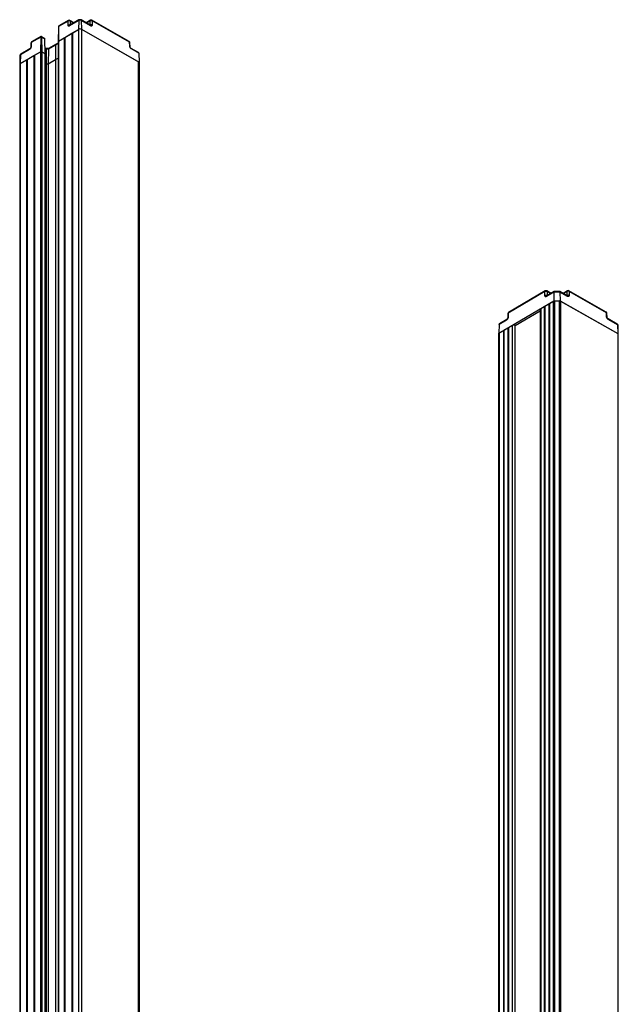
# Model space of a CAD drawing. Header units: millimetres. Extents: x 287 to 495, y 334 to 677.
# Tile 4 of 7: x 453 to 494, y 412 to 480. Entities that reach past the tile are written whole.
import ezdxf

# ---------------------------------------------------------------- set-up
doc = ezdxf.new("R2010")
doc.units = ezdxf.units.MM

msp = doc.modelspace()

# ---------------------------------------------------------------- linework, layer by layer
at = {"color": 7, "linetype": 'Continuous', "lineweight": 25}
for p, q in [((455.8477, 479.6435), (455.2013, 479.2637)), ((456.5626, 479.6301), (455.9372, 479.2627)), ((456.2448, 479.4757), (455.9477, 479.6442)), ((456.5833, 479.6745), (455.9578, 479.3071)), ((455.9685, 479.5998), (455.9684, 479.3248)), ((456.5626, 479.6301), (456.5534, 479.0297)), ((457.358, 479.3144), (456.7215, 479.6754)), ((456.7423, 479.631), (456.7513, 479.0307)), ((457.3787, 479.27), (456.7423, 479.631)), ((457.3702, 479.6511), (457.0726, 479.4763)), ((457.3495, 479.3318), (457.3496, 479.6068)), ((460.0404, 478.1938), (457.4702, 479.6519)), ((457.491, 479.6075), (457.4909, 479.3325)), ((460.0611, 478.1494), (457.491, 479.6075)), ((455.17, 479.205), (455.1484, 478.1906)), ((455.181, 479.2196), (455.1656, 478.2144)), ((455.1656, 478.2144), (456.5534, 479.0297)), ((455.8271, 479.5991), (455.181, 479.2196)), ((455.827, 479.3241), (455.8271, 479.5991)), ((456.1328, 478.7826), (456.5534, 479.0297)), ((456.5534, 479.0297), (456.5534, 358.1817)), ((456.7513, 479.0307), (460.717, 476.781)), ((456.7513, 479.0307), (456.7513, 358.1826)), ((456.7513, 479.0307), (460.6875, 476.7977)), ((453.9474, 478.4949), (453.3014, 478.1154)), ((453.9685, 478.5395), (453.322, 478.1597)), ((453.9474, 478.4949), (453.932, 477.4897)), ((454.1953, 478.418), (453.9805, 478.5398)), ((454.0016, 478.4952), (454.0168, 477.4902)), ((454.2156, 478.3738), (454.0016, 478.4952)), ((454.2156, 478.3738), (454.2308, 477.3688)), ((454.2487, 477.3445), (454.227, 478.359)), ((455.1656, 478.2144), (455.5721, 478.4532)), ((455.5721, 478.4532), (455.5721, 357.6052)), ((455.5721, 478.4532), (455.6141, 478.4454)), ((455.6141, 478.4779), (456.0908, 478.7579)), ((455.6141, 478.4779), (455.6141, 357.6299)), ((456.0908, 478.7579), (456.0908, 357.9099)), ((456.0908, 478.7579), (456.1328, 478.7501)), ((456.1328, 478.7826), (456.1328, 357.9346)), ((453.1788, 477.6423), (452.5534, 477.2749)), ((453.1995, 477.6867), (452.5741, 477.3192)), ((453.2727, 478.0765), (453.2643, 477.7966)), ((453.3014, 478.1154), (453.2929, 477.8354)), ((454.3058, 477.7078), (454.2402, 477.745)), ((454.4917, 477.7102), (454.3031, 477.7093)), ((454.4768, 477.6693), (454.3175, 477.6685)), ((454.3175, 477.6685), (454.3262, 476.6671)), ((454.4768, 477.6693), (454.4677, 476.6678)), ((454.9586, 477.9523), (454.4768, 477.6693)), ((454.9583, 477.9843), (454.4888, 477.7085)), ((454.9586, 477.9523), (454.9583, 476.9561)), ((454.9728, 477.9442), (454.9586, 477.9523)), ((454.9739, 477.9762), (454.9597, 477.9843)), ((455.1484, 478.0795), (454.9725, 477.9762)), ((454.9728, 477.9442), (454.9726, 476.948)), ((455.1484, 478.1901), (455.1484, 357.3503)), ((455.1656, 478.2144), (455.1656, 357.3664)), ((460.0696, 477.8696), (460.0611, 478.1494)), ((460.0995, 477.83), (460.091, 478.1099)), ((460.6744, 477.4329), (460.1649, 477.722)), ((460.7041, 477.3835), (460.1856, 477.6776)), ((452.517, 477.2244), (452.504, 476.6188)), ((452.5442, 476.6745), (453.932, 477.4897)), ((452.5534, 477.2749), (452.5442, 476.6745)), ((452.5442, 476.6745), (452.9647, 476.9215)), ((452.9647, 476.9215), (452.9647, 356.0897)), ((452.9647, 476.9215), (453.0068, 476.9137)), ((453.0068, 476.9462), (453.4834, 477.2262)), ((453.0068, 476.9462), (453.0068, 356.114)), ((453.4834, 477.2262), (453.4834, 356.3891)), ((453.4834, 477.2262), (453.5254, 477.2184)), ((453.5254, 477.2509), (453.932, 477.4897)), ((453.5254, 477.2509), (453.5254, 356.4134)), ((454.0168, 477.4902), (454.2308, 477.3688)), ((454.2487, 356.8309), (454.2487, 477.3441)), ((454.4677, 476.6678), (454.9583, 476.9561)), ((454.9583, 476.9561), (454.9726, 476.948)), ((454.9583, 476.9561), (454.9583, 357.2406)), ((454.9726, 476.948), (455.1484, 477.0512)), ((454.9726, 476.948), (454.9726, 357.2488)), ((460.7041, 477.3835), (460.717, 476.781)), ((452.504, 476.6178), (452.504, 355.7698)), ((452.5442, 476.6745), (452.5442, 355.8264)), ((454.2487, 476.7111), (454.3262, 476.6671)), ((454.3262, 476.6671), (454.4677, 476.6678)), ((454.3262, 476.6671), (454.3262, 356.8757)), ((454.4677, 476.6678), (454.4677, 356.9573)), ((460.6875, 355.9497), (460.6875, 476.7977)), ((460.717, 476.781), (460.7207, 476.5361)), ((460.7174, 476.7571), (460.7204, 476.56)), ((460.7204, 355.9119), (460.7204, 476.56)), ((460.7207, 476.5361), (460.7204, 476.5358)), ((488.6366, 460.9863), (486.1109, 459.5026)), ((488.6573, 461.0306), (486.1316, 459.5469)), ((488.6365, 460.7113), (488.6366, 460.9863)), ((489.2562, 460.9492), (488.7467, 460.6499)), ((489.0544, 460.8628), (488.7572, 461.0314)), ((489.2682, 460.9885), (488.7674, 460.6942)), ((488.778, 460.987), (488.7779, 460.712)), ((489.2562, 460.9492), (489.2507, 460.351)), ((489.6697, 460.9513), (489.2562, 460.9492)), ((489.6524, 460.9921), (489.2743, 460.9902)), ((490.1675, 460.7015), (489.658, 460.9906)), ((489.6697, 460.9513), (489.675, 460.3531)), ((490.1882, 460.6572), (489.6697, 460.9513)), ((490.1798, 461.0383), (489.8821, 460.8635)), ((490.159, 460.719), (490.1591, 460.994)), ((492.8499, 459.581), (490.2797, 461.0391)), ((490.3005, 460.9947), (490.3004, 460.7197)), ((492.8707, 459.5366), (490.3005, 460.9947)), ((485.4658, 458.1275), (489.2507, 460.351)), ((488.3466, 459.8198), (488.5919, 459.964)), ((488.5919, 459.964), (488.5919, 339.1288)), ((488.5919, 459.964), (488.6339, 459.9561)), ((488.6339, 459.9887), (488.9003, 460.1451)), ((488.6339, 459.9887), (488.6339, 339.1539)), ((488.9003, 460.1451), (488.9003, 339.3131)), ((488.9003, 460.1451), (488.9423, 460.1373)), ((488.9423, 460.1698), (489.2217, 460.3339)), ((488.9423, 460.1698), (488.9423, 339.3383)), ((489.2507, 460.351), (489.675, 460.3531)), ((489.2922, 460.3512), (489.6336, 460.3529)), ((489.675, 460.3531), (493.6407, 458.1034)), ((489.7045, 460.3364), (489.7045, 339.4883)), ((489.7045, 460.3364), (493.6407, 458.1034)), ((486.0823, 459.4637), (486.0738, 459.1838)), ((486.1109, 459.5026), (486.1024, 459.2226)), ((488.3064, 459.6315), (486.5868, 458.6213)), ((488.3064, 459.7632), (488.3064, 338.9581)), ((492.8791, 459.2568), (492.8707, 459.5366)), ((492.909, 459.2172), (492.9005, 459.4971)), ((485.4788, 458.7302), (485.4658, 458.1275)), ((485.9883, 459.0295), (485.4788, 458.7302)), ((486.009, 459.0738), (485.5081, 458.7796)), ((486.1247, 458.5146), (486.37, 458.6587)), ((486.37, 458.6587), (486.37, 337.8107)), ((486.568, 458.6597), (486.5694, 458.6589)), ((486.5868, 337.9301), (486.5868, 458.635)), ((493.6108, 458.7481), (492.9744, 459.1092)), ((493.6316, 458.7038), (492.9951, 459.0648)), ((493.6316, 458.7038), (493.6407, 458.1034)), ((493.6825, 458.0468), (493.6696, 458.6523)), ((485.4662, 458.1036), (485.4658, 458.1275)), ((485.4662, 337.2602), (485.4662, 458.1036)), ((485.4949, 458.1446), (485.7742, 458.3087)), ((485.4949, 458.1446), (485.4949, 337.2966)), ((485.7742, 458.3087), (485.7742, 337.4607)), ((485.7742, 458.3087), (485.8163, 458.3009)), ((485.8163, 458.3334), (486.0826, 458.4899)), ((485.8163, 458.3334), (485.8163, 337.4854)), ((486.0826, 458.4899), (486.0826, 337.6418)), ((486.0826, 458.4899), (486.1247, 458.482)), ((486.1247, 458.5146), (486.1247, 337.6666)), ((493.6407, 458.1034), (493.6407, 337.2554)), ((493.6825, 337.1977), (493.6825, 458.0458))]:
    msp.add_line(p, q, dxfattribs=at)
at = {"color": 8, "linetype": 'Continuous', "lineweight": 25}
for p, q in [((456.2166, 479.4591), (455.9685, 479.5998)), ((457.3496, 479.6068), (457.1005, 479.4604)), ((455.9684, 479.3248), (455.9784, 479.3191)), ((457.3386, 479.3254), (457.3495, 479.3318)), ((454.3175, 477.6685), (454.2409, 477.712)), ((455.1484, 478.0473), (454.9728, 477.9442)), ((453.932, 477.4897), (453.932, 356.6481)), ((454.0168, 477.4902), (454.0168, 356.697)), ((454.2308, 477.3688), (454.2308, 356.8206)), ((460.7174, 476.7571), (460.7174, 355.9136)), ((488.7779, 460.712), (488.7879, 460.7063)), ((489.0261, 460.8463), (488.778, 460.987)), ((490.1591, 460.994), (489.91, 460.8476)), ((490.1481, 460.7125), (490.159, 460.719)), ((489.2217, 339.5053), (489.2217, 460.3339)), ((489.2922, 460.3512), (489.2922, 339.5474)), ((489.6336, 339.5094), (489.6336, 460.3529)), ((488.3466, 459.8198), (488.3466, 338.9821)), ((486.568, 458.6597), (486.568, 337.9189)), ((486.5694, 458.6589), (486.5694, 337.9197))]:
    msp.add_line(p, q, dxfattribs=at)
for centre, radius, start, end in [((455.8767, 479.603), 0.0497, 125.559031, 184.471517), ((455.9193, 479.6039), 0.0493, 355.255049, 54.830625), ((456.6122, 479.634), 0.0497, 125.483302, 184.477753), ((456.6932, 479.6351), 0.0493, 355.248153, 54.909862), ((457.3992, 479.6107), 0.0497, 125.559031, 184.471517), ((457.4418, 479.6116), 0.0493, 355.255049, 54.830625), ((455.9868, 479.2666), 0.0497, 125.559031, 184.471517), ((457.3296, 479.274), 0.0493, 355.255049, 54.830625), ((453.2285, 477.6462), 0.0498, 125.817922, 184.450148), ((453.3128, 477.7908), 0.0489, 114.037493, 173.510294), ((453.3213, 478.0707), 0.049, 114.067742, 173.15164), ((453.351, 478.1193), 0.0497, 125.559031, 184.471517), ((460.012, 478.1535), 0.0493, 355.255049, 54.830625), ((460.0416, 478.1036), 0.0498, 7.226708, 66.874102), ((460.0501, 477.8238), 0.0498, 6.856424, 66.905956), ((460.139, 477.6828), 0.0469, 353.593841, 56.85144), ((452.5803, 477.2172), 0.0637, 114.938757, 173.463945), ((452.603, 477.2788), 0.0497, 125.559031, 184.471517), ((488.6862, 460.9902), 0.0497, 125.559031, 184.471517), ((488.7963, 460.6538), 0.0497, 125.559031, 184.471517), ((488.7288, 460.9911), 0.0493, 355.255049, 54.830625), ((490.2087, 460.9979), 0.0497, 125.559031, 184.471517), ((490.1391, 460.6612), 0.0493, 355.255049, 54.830625), ((490.2513, 460.9988), 0.0493, 355.255049, 54.830625), ((486.1309, 459.4579), 0.049, 114.067742, 173.15164), ((486.1605, 459.5065), 0.0497, 125.559031, 184.471517), ((492.8215, 459.5407), 0.0493, 355.255049, 54.830625), ((492.8511, 459.4908), 0.0498, 7.226708, 66.874102), ((486.0378, 459.0334), 0.0496, 125.192341, 184.50165), ((486.1223, 459.178), 0.0489, 114.037493, 173.510294), ((492.8596, 459.211), 0.0498, 6.856424, 66.905956), ((492.9485, 459.07), 0.0469, 353.593841, 56.85144), ((493.5824, 458.7078), 0.0493, 355.255049, 54.830625), ((493.6052, 458.6445), 0.0648, 6.925746, 66.002231)]:
    msp.add_arc(centre, radius, start, end, dxfattribs=at)
at = {"color": 7, "linetype": 'Continuous', "lineweight": 25}
for centre, radius, start, end in [((455.8984, 479.468), 0.1492, 62.012831, 118.564466), ((455.8984, 479.5572), 0.1, 60.433799, 120.432202), ((456.6533, 479.4572), 0.1953, 62.896889, 117.680408), ((457.4209, 479.4757), 0.1492, 62.012831, 118.564466), ((457.4209, 479.5649), 0.1, 60.433799, 120.432202), ((455.8984, 479.193), 0.1492, 62.012831, 118.564466), ((456.6533, 478.8391), 0.2152, 62.896889, 117.680408), ((457.4209, 479.2007), 0.1492, 62.012831, 118.564466), ((453.3727, 478.0735), 0.1, 120.432202, 178.268724), ((455.1782, 478.1872), 0.0301, 114.938757, 173.463945), ((455.1781, 478.1873), 0.0299, 114.848513, 174.502804), ((459.9911, 478.1068), 0.1, 1.731803, 60.433799), ((453.9748, 477.4081), 0.0922, 62.896889, 117.680408), ((454.2183, 477.3408), 0.0306, 6.925746, 66.002231), ((454.2198, 477.3419), 0.029, 4.230651, 67.75775), ((452.5738, 476.6108), 0.0702, 114.938757, 173.463945), ((452.5735, 476.6111), 0.0698, 114.848513, 174.502804), ((460.6668, 476.7512), 0.0509, 6.624419, 66.029047), ((488.7079, 460.5802), 0.1492, 62.012831, 118.564466), ((488.708, 460.8552), 0.1492, 62.012831, 118.564466), ((488.7079, 460.9444), 0.1, 60.433799, 120.432202), ((490.2304, 460.5879), 0.1492, 62.012831, 118.564466), ((490.2304, 460.8629), 0.1492, 62.012831, 118.564466), ((490.2304, 460.9521), 0.1, 60.433799, 120.432202), ((489.2899, 460.2079), 0.1433, 89.10877, 118.428598), ((489.6371, 460.2077), 0.1453, 62.344895, 91.397272), ((486.1822, 459.4607), 0.1, 120.432202, 178.268724), ((488.3759, 459.7565), 0.0698, 114.848513, 174.502804), ((492.8006, 459.494), 0.1, 1.731803, 60.433799), ((486.47, 458.4682), 0.2152, 62.896889, 117.680408), ((486.5588, 458.6329), 0.028, 4.230651, 67.75775), ((485.5157, 458.0995), 0.0497, 114.785165, 175.24081), ((493.6116, 458.0382), 0.0714, 6.925746, 66.002231), ((493.615, 458.0408), 0.0677, 4.230651, 67.75775)]:
    msp.add_arc(centre, radius, start, end, dxfattribs=at)
for points, knots in [([(456.7215, 479.6754), (456.71, 479.6807), (456.6854, 479.6919), (456.6417, 479.6946), (456.6064, 479.6868), (456.588, 479.677), (456.5833, 479.6745)], [0, 0, 0, 0, 0.26294698, 0.56429473, 0.8872259, 1, 1, 1, 1]), ([(455.181, 479.2196), (455.1816, 479.2252), (455.1828, 479.2365), (455.1908, 479.2512), (455.2013, 479.2631), (455.2103, 479.2685), (455.2143, 479.2709)], [0, 0, 0, 0, 0.26380523, 0.53646036, 0.79394436, 1, 1, 1, 1]), ([(455.9372, 479.2627), (455.9215, 479.2557), (455.8888, 479.2411), (455.852, 479.2535), (455.8306, 479.2833), (455.8282, 479.3108), (455.827, 479.3241)], [0, 0, 0, 0, 0.2704633, 0.5623481, 0.7895009, 1, 1, 1, 1]), ([(457.4909, 479.3325), (457.4889, 479.3156), (457.4848, 479.2806), (457.4546, 479.2556), (457.4169, 479.2524), (457.3911, 479.2643), (457.3787, 479.27)], [0, 0, 0, 0, 0.2705005, 0.5623965, 0.7895311, 1, 1, 1, 1]), ([(454.0016, 478.4952), (453.9976, 478.497), (453.9897, 478.5007), (453.9744, 478.5023), (453.9592, 478.5006), (453.9514, 478.4968), (453.9474, 478.4949)], [0, 0, 0, 0, 0.2500171, 0.5, 0.7499829, 1, 1, 1, 1]), ([(453.9933, 478.5325), (453.9903, 478.5339), (453.9844, 478.5366), (453.9748, 478.5376), (453.9651, 478.5365), (453.9593, 478.5337), (453.9563, 478.5323)], [0, 0, 0, 0, 0.2526066, 0.4986172, 0.7453609, 1, 1, 1, 1]), ([(454.1818, 478.4252), (454.186, 478.4227), (454.1952, 478.4173), (454.2059, 478.4053), (454.2139, 478.3906), (454.215, 478.3793), (454.2156, 478.3738)], [0, 0, 0, 0, 0.2155442, 0.469881, 0.7393612, 1, 1, 1, 1]), ([(453.2929, 477.8354), (453.2904, 477.816), (453.2852, 477.7756), (453.2543, 477.7153), (453.2165, 477.6685), (453.1911, 477.6508), (453.1788, 477.6423)], [0, 0, 0, 0, 0.2705005, 0.5623965, 0.7895311, 1, 1, 1, 1]), ([(453.2643, 477.7966), (453.263, 477.7864), (453.2605, 477.766), (453.2454, 477.7334), (453.2242, 477.7045), (453.2077, 477.6926), (453.1995, 477.6866)], [0, 0, 0, 0, 0.2504958, 0.500522, 0.7503297, 1, 1, 1, 1]), ([(454.3051, 477.7062), (454.3061, 477.7063), (454.3109, 477.7064), (454.3157, 477.6932), (454.3169, 477.6765), (454.3175, 477.6685)], [0, 0, 0, 0, 0.1244263, 0.5828063, 1, 1, 1, 1]), ([(454.4895, 477.7072), (454.4885, 477.7072), (454.4836, 477.7072), (454.4786, 477.694), (454.4774, 477.6773), (454.4768, 477.6693)], [0, 0, 0, 0, 0.1140955, 0.5778838, 1, 1, 1, 1]), ([(454.9589, 477.9829), (454.9589, 477.9835), (454.9588, 477.9856), (454.9587, 477.9795), (454.9586, 477.9692), (454.9586, 477.9577), (454.9586, 477.9523)], [0, 0, 0, 0, 0.1286216, 0.4525903, 0.7413127, 1, 1, 1, 1]), ([(454.9732, 477.9748), (454.9732, 477.9754), (454.9731, 477.9775), (454.973, 477.9715), (454.9729, 477.9611), (454.9728, 477.9496), (454.9728, 477.9442)], [0, 0, 0, 0, 0.1286216, 0.4525903, 0.7413127, 1, 1, 1, 1]), ([(460.1856, 477.6776), (460.1696, 477.6889), (460.1362, 477.7125), (460.0977, 477.7683), (460.0746, 477.8238), (460.0712, 477.8547), (460.0696, 477.8696)], [0, 0, 0, 0, 0.2704633, 0.5623481, 0.7895009, 1, 1, 1, 1]), ([(460.1649, 477.722), (460.1566, 477.7278), (460.1399, 477.7395), (460.1184, 477.7679), (460.1033, 477.8), (460.1007, 477.82), (460.0995, 477.83)], [0, 0, 0, 0, 0.2503257, 0.5003528, 0.7501663, 1, 1, 1, 1]), ([(452.5741, 477.3192), (452.5628, 477.311), (452.5408, 477.2949), (452.5209, 477.2603), (452.5188, 477.2357), (452.5179, 477.2244)], [0, 0, 0, 0, 0.3637921, 0.7060476, 1, 1, 1, 1]), ([(460.7041, 477.3835), (460.7032, 477.3907), (460.7012, 477.4058), (460.6902, 477.4228), (460.6786, 477.4294), (460.6739, 477.4321)], [0, 0, 0, 0, 0.3506481, 0.7325263, 1, 1, 1, 1]), ([(488.7467, 460.6499), (488.731, 460.6429), (488.6984, 460.6283), (488.6615, 460.6407), (488.6401, 460.6705), (488.6377, 460.698), (488.6365, 460.7113)], [0, 0, 0, 0, 0.27046334, 0.56234812, 0.78950086, 1, 1, 1, 1]), ([(489.2562, 460.9492), (489.2566, 460.9562), (489.2574, 460.9708), (489.2631, 460.9845), (489.269, 460.9912), (489.2735, 460.9895), (489.2743, 460.9893)], [0, 0, 0, 0, 0.28740344, 0.60040413, 0.93039412, 1, 1, 1, 1]), ([(489.6697, 460.9513), (489.6694, 460.9583), (489.6686, 460.9729), (489.6632, 460.9865), (489.6575, 460.9931), (489.6532, 460.9915), (489.6524, 460.9912)], [0, 0, 0, 0, 0.2874034, 0.6004041, 0.9303941, 1, 1, 1, 1]), ([(490.3004, 460.7197), (490.2984, 460.7028), (490.2943, 460.6678), (490.2641, 460.6428), (490.2264, 460.6396), (490.2006, 460.6515), (490.1882, 460.6572)], [0, 0, 0, 0, 0.2705005, 0.5623965, 0.7895311, 1, 1, 1, 1]), ([(485.4788, 458.7302), (485.4798, 458.7374), (485.4817, 458.7525), (485.4927, 458.7695), (485.5041, 458.7761), (485.5087, 458.7787)], [0, 0, 0, 0, 0.354751, 0.7410975, 1, 1, 1, 1]), ([(486.1024, 459.2226), (486.0999, 459.2032), (486.0948, 459.1628), (486.0638, 459.1025), (486.026, 459.0557), (486.0006, 459.038), (485.9883, 459.0295)], [0, 0, 0, 0, 0.2705005, 0.5623965, 0.7895311, 1, 1, 1, 1]), ([(486.0738, 459.1838), (486.0725, 459.1736), (486.07, 459.1532), (486.0549, 459.1206), (486.0337, 459.0917), (486.0172, 459.0798), (486.009, 459.0738)], [0, 0, 0, 0, 0.25049584, 0.50052198, 0.75032972, 1, 1, 1, 1]), ([(492.9951, 459.0648), (492.9791, 459.0761), (492.9458, 459.0996), (492.9072, 459.1555), (492.8841, 459.211), (492.8807, 459.2419), (492.8791, 459.2568)], [0, 0, 0, 0, 0.2704633, 0.5623481, 0.7895009, 1, 1, 1, 1]), ([(492.9744, 459.1092), (492.9661, 459.115), (492.9494, 459.1267), (492.9279, 459.1551), (492.9128, 459.1872), (492.9103, 459.2072), (492.909, 459.2172)], [0, 0, 0, 0, 0.2503257, 0.5003528, 0.7501663, 1, 1, 1, 1]), ([(493.6694, 458.6523), (493.6695, 458.6526), (493.6716, 458.6664), (493.6624, 458.6924), (493.6428, 458.7261), (493.6219, 458.7405), (493.6108, 458.7481)], [0, 0, 0, 0, 0.0082434, 0.3562464, 0.6614805, 1, 1, 1, 1])]:
    msp.add_open_spline(points, degree=3, knots=knots, dxfattribs=at)
at = {"color": 8, "linetype": 'Continuous', "lineweight": 25}
for points, knots in [([(457.3365, 479.3052), (457.338, 479.3059), (457.3416, 479.3076), (457.3458, 479.313), (457.3491, 479.321), (457.3494, 479.3281), (457.3495, 479.3318)], [0, 0, 0, 0, 0.1735078, 0.433354, 0.7088538, 1, 1, 1, 1]), ([(453.9565, 478.5322), (453.9553, 478.5315), (453.9529, 478.53), (453.9501, 478.5224), (453.948, 478.5111), (453.9476, 478.5002), (453.9474, 478.4949)], [0, 0, 0, 0, 0.2412819, 0.487274, 0.7479126, 1, 1, 1, 1]), ([(453.9931, 478.5324), (453.9943, 478.5316), (453.9967, 478.53), (453.9994, 478.5219), (454.0011, 478.5105), (454.0015, 478.5002), (454.0016, 478.4952)], [0, 0, 0, 0, 0.2570188, 0.5178747, 0.7644662, 1, 1, 1, 1]), ([(490.1461, 460.6924), (490.1475, 460.6931), (490.1511, 460.6948), (490.1553, 460.7002), (490.1586, 460.7082), (490.1589, 460.7153), (490.159, 460.719)], [0, 0, 0, 0, 0.1735078, 0.433354, 0.7088538, 1, 1, 1, 1])]:
    msp.add_open_spline(points, degree=3, knots=knots, dxfattribs=at)

doc.saveas('drawing.dxf')
